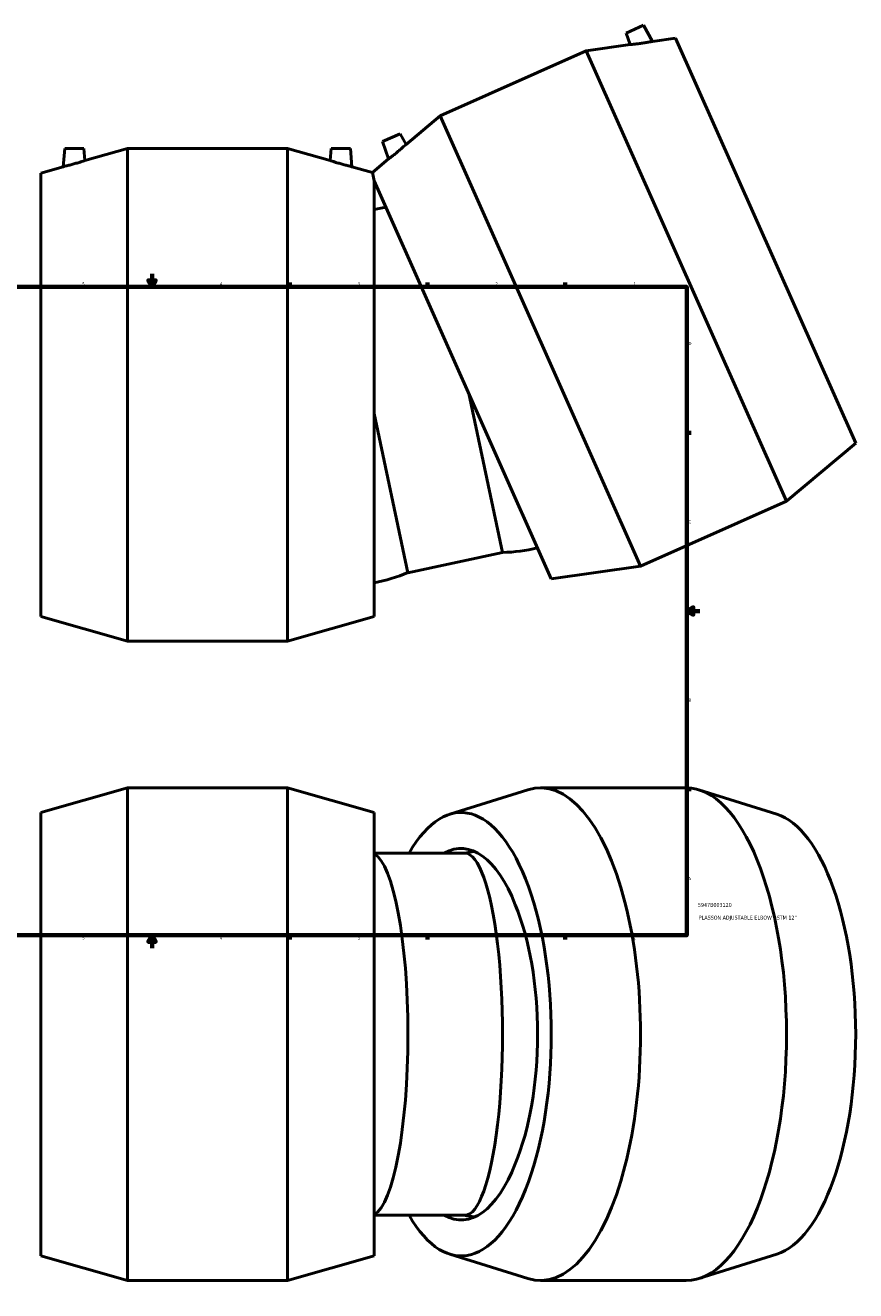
# Model space of a CAD drawing. Header units: inches. Extents: x -9.5 to 80.8, y -34.7 to 61.1.
# Tile 3 of 6: x 13.1 to 38.7, y -10 to 29.1. Entities that reach past the tile are written whole.
import ezdxf

# ---------------------------------------------------------------- set-up
doc = ezdxf.new("R2010")
doc.units = ezdxf.units.IN
doc.header["$MEASUREMENT"] = 0
for name, color, linetype, lineweight in [('Border (ANSI)', 7, 'Continuous', 70), ('Title (ANSI)', 7, 'Continuous', 50), ('Visible (ANSI)', 7, 'Continuous', 50)]:
    doc.layers.add(name, color=color, linetype=linetype, lineweight=lineweight)
doc.styles.add('Note Text (ANSI)', font='tahoma.ttf')
doc.styles.add('Text Style29', font='tahoma.ttf')

# ---------------------------------------------------------------- blocks, each defined once
blk = doc.blocks.new('Borders Default Border')
at = {"layer": 'Border (ANSI)'}
for p, q in [((4.25, 21), (4.25, 21.134)), ((8.5, 21), (8.5, 21.134)), ((12.75, 21), (12.75, 21.134)), ((21.25, 21), (21.25, 21.134)), ((25.5, 21), (25.5, 21.134)), ((29.75, 21), (29.75, 21.134)), ((0.5, 16.5), (0.366, 16.5)), ((33.5, 16.5), (33.634, 16.5)), ((0.5, 5.5), (0.366, 5.5)), ((33.5, 5.5), (33.634, 5.5)), ((4.25, 1), (4.25, 0.866)), ((8.5, 1), (8.5, 0.866)), ((12.75, 1), (12.75, 0.866)), ((21.25, 1), (21.25, 0.866)), ((25.5, 1), (25.5, 0.866)), ((29.75, 1), (29.75, 0.866))]:
    blk.add_line(p, q, dxfattribs=at)
at = {"layer": 'Border (ANSI)', "flags": 128}
for points in [[(17, 21.4), (17, 21), (16.885, 21.2), (17.115, 21.2), (17, 21)], [(0.5, 1), (0.5, 21), (33.5, 21), (33.5, 1), (0.5, 1)], [(0.1, 11), (0.5, 11), (0.3, 11.115), (0.3, 10.885), (0.5, 11)], [(33.9, 11), (33.5, 11), (33.7, 11.115), (33.7, 10.885), (33.5, 11)], [(17, 0.6), (17, 1), (16.885, 0.8), (17.115, 0.8), (17, 1)]]:
    blk.add_lwpolyline(points, dxfattribs=at)
at = {"layer": 'Border (ANSI)', "color": 5, "true_color": 0x0000ff, "char_height": 0.0945, "attachment_point": 7, "style": 'Note Text (ANSI)'}
for s, insert in [('8', (2.094, 21.038)), ('7', (6.346, 21.04)), ('6', (10.595, 21.038)), ('5', (14.847, 21.038)), ('4', (19.092, 21.04)), ('3', (23.346, 21.038)), ('2', (27.596, 21.04)), ('1', (31.854, 21.04)), ('D', (0.378, 19.203)), ('D', (33.553, 19.203)), ('C', (0.378, 13.701)), ('C', (33.552, 13.701)), ('B', (0.384, 8.203)), ('B', (33.558, 8.203)), ('A', (0.373, 2.703)), ('A', (33.547, 2.703)), ('8', (2.094, 0.863)), ('7', (6.346, 0.866)), ('6', (10.595, 0.864)), ('5', (14.847, 0.864)), ('4', (19.092, 0.866)), ('3', (23.346, 0.864)), ('2', (27.596, 0.866)), ('1', (31.854, 0.866))]:
    blk.add_mtext(s, dxfattribs=dict(at, insert=insert))
blk = doc.blocks.new('Title Blocks ANSI - Large')
at = {"layer": 'Title (ANSI)', "color": 5, "true_color": 0x0000ff, "style": 'Text Style29'}
for tag, p in [('PART_NUMBER_001', (0.341, 0.873)), ('DESCRIPTION_001', (0.369, 0.481))]:
    blk.add_attdef(tag, p, '', height=0.12, dxfattribs=at)

msp = doc.modelspace()

# ---------------------------------------------------------------- linework, layer by layer
at = {"layer": 'Visible (ANSI)'}
for p, q in [((32.168, 29.068), (31.628, 28.828)), ((32.168, 29.068), (32.443, 28.571)), ((31.628, 28.828), (31.751, 28.472)), ((33.146, 28.672), (32.443, 28.571)), ((38.71, 16.174), (33.146, 28.672)), ((25.889, 26.273), (30.393, 28.278)), ((31.751, 28.472), (30.393, 28.278)), ((36.576, 14.392), (30.393, 28.278)), ((24.837, 25.394), (25.889, 26.273)), ((32.072, 12.387), (25.889, 26.273)), ((24.115, 25.483), (24.655, 25.723)), ((24.115, 25.483), (24.3, 24.946)), ((24.655, 25.723), (24.837, 25.394)), ((14.305, 25.271), (14.255, 24.705)), ((14.305, 25.271), (14.895, 25.271)), ((14.895, 25.271), (14.928, 24.896)), ((14.928, 24.896), (16.247, 25.271)), ((16.247, 10.071), (16.247, 25.271)), ((16.247, 25.271), (21.177, 25.271)), ((21.177, 10.071), (21.177, 25.271)), ((22.496, 24.896), (21.177, 25.271)), ((22.529, 25.271), (22.496, 24.896)), ((23.119, 25.271), (22.529, 25.271)), ((23.119, 25.271), (23.169, 24.705)), ((13.572, 24.511), (14.255, 24.705)), ((23.798, 24.526), (23.169, 24.705)), ((23.798, 24.526), (24.3, 24.946)), ((13.572, 10.831), (13.572, 24.511)), ((23.852, 24.272), (23.798, 24.526)), ((29.319, 11.993), (23.852, 24.272)), ((23.852, 10.831), (23.852, 24.272)), ((24.215, 23.458), (23.852, 23.381)), ((26.772, 17.715), (27.815, 12.804)), ((23.852, 17.094), (24.896, 12.183)), ((38.71, 16.174), (36.576, 14.392)), ((32.072, 12.387), (36.576, 14.392)), ((27.815, 12.804), (24.896, 12.183)), ((29.319, 11.993), (32.072, 12.387)), ((13.572, 10.831), (16.247, 10.071)), ((23.852, 10.831), (21.177, 10.071)), ((16.247, 10.071), (21.177, 10.071)), ((13.572, 4.785), (16.247, 5.545)), ((16.247, -9.655), (16.247, 5.545)), ((16.247, 5.545), (21.177, 5.545)), ((21.177, -9.655), (21.177, 5.545)), ((23.852, 4.785), (21.177, 5.545)), ((26.185, 4.73), (28.59, 5.484)), ((28.981, 5.545), (33.484, 5.545)), ((36.28, 4.73), (33.875, 5.484)), ((13.572, -8.895), (13.572, 4.785)), ((23.852, -8.895), (23.852, 4.785)), ((26.654, 3.53), (23.852, 3.53)), ((26.654, -7.64), (23.852, -7.64)), ((13.572, -8.895), (16.247, -9.655)), ((23.852, -8.895), (21.177, -9.655)), ((26.185, -8.84), (28.59, -9.594)), ((36.28, -8.84), (33.875, -9.594)), ((16.247, -9.655), (21.177, -9.655)), ((28.981, -9.655), (33.484, -9.655))]:
    msp.add_line(p, q, dxfattribs=at)
for centre, start, end in [((27.618, 18.472), 271.9928, 283.0086), ((22.771, 17.441), 280.9914, 292.0072), ((27.618, -2.055), 96.6374, 100.0072), ((27.618, -2.055), 259.9928, 263.3626)]:
    msp.add_arc(centre, 5.671, start, end, dxfattribs=at)
for centre, major_axis, ratio, start_param, end_param in [((28.981, -2.055), (0, 7.6), 0.406737, 3.014758, 6.41002), ((26.537, -2.055), (0, 6.84), 0.406737, 2.526109, 6.898669), ((33.484, -2.055), (0, 7.6), 0.406737, 3.141593, 6.283185), ((35.928, -2.055), (0, 6.84), 0.406737, 3.268427, 6.156351), ((26.537, -2.055), (0, 5.73), 0.406737, 5.483844, 6.508411), ((26.654, -2.055), (0, -5.585), 0.207912, 0, 3.141593), ((23.735, -2.055), (0, -5.585), 0.207912, 0.101212, 3.040381), ((26.63, -2.055), (0, -5.567), 0.406737, 0.770555, 2.371038), ((26.537, -2.055), (0, -5.73), 0.406737, 6.05796, 7.082527)]:
    msp.add_ellipse(centre, major_axis=major_axis, ratio=ratio, start_param=start_param, end_param=end_param, dxfattribs=at)
for points, knots in [([(31.751, 28.472), (31.751, 28.472), (31.76, 28.473), (31.796, 28.477), (31.823, 28.479), (31.886, 28.487), (31.926, 28.491), (32.013, 28.502), (32.061, 28.509), (32.105, 28.515)], [3.927876, 3.927876, 3.927876, 3.927876, 4.253829, 4.253829, 4.579782, 4.579782, 4.918865, 4.918865, 5.257948, 5.257948, 5.257948, 5.257948]), ([(32.105, 28.515), (32.147, 28.521), (32.193, 28.528), (32.277, 28.541), (32.315, 28.548), (32.375, 28.558), (32.4, 28.563), (32.435, 28.569), (32.443, 28.571), (32.443, 28.571)], [0, 0, 0, 0, 0.328912, 0.328912, 0.657825, 0.657825, 0.978364, 0.978364, 1.298902, 1.298902, 1.298902, 1.298902]), ([(24.837, 25.394), (24.837, 25.394), (24.83, 25.388), (24.803, 25.363), (24.783, 25.345), (24.736, 25.303), (24.705, 25.276), (24.639, 25.219), (24.602, 25.188), (24.568, 25.159)], [3.927876, 3.927876, 3.927876, 3.927876, 4.253829, 4.253829, 4.579782, 4.579782, 4.918865, 4.918865, 5.257948, 5.257948, 5.257948, 5.257948]), ([(24.568, 25.159), (24.535, 25.132), (24.499, 25.103), (24.433, 25.049), (24.403, 25.025), (24.355, 24.988), (24.334, 24.972), (24.307, 24.951), (24.3, 24.946), (24.3, 24.946)], [0, 0, 0, 0, 0.328912, 0.328912, 0.657825, 0.657825, 0.978364, 0.978364, 1.298902, 1.298902, 1.298902, 1.298902]), ([(14.587, 24.791), (14.545, 24.78), (14.501, 24.767), (14.419, 24.746), (14.381, 24.736), (14.323, 24.721), (14.297, 24.715), (14.263, 24.707), (14.255, 24.705), (14.255, 24.705)], [0, 0, 0, 0, 0.328912, 0.328912, 0.657825, 0.657825, 0.978364, 0.978364, 1.298902, 1.298902, 1.298902, 1.298902]), ([(14.928, 24.896), (14.928, 24.896), (14.919, 24.893), (14.885, 24.882), (14.859, 24.874), (14.799, 24.855), (14.76, 24.842), (14.675, 24.817), (14.63, 24.804), (14.587, 24.791)], [3.927876, 3.927876, 3.927876, 3.927876, 4.253829, 4.253829, 4.579782, 4.579782, 4.918865, 4.918865, 5.257948, 5.257948, 5.257948, 5.257948]), ([(22.837, 24.791), (22.794, 24.804), (22.748, 24.817), (22.664, 24.842), (22.625, 24.855), (22.565, 24.874), (22.539, 24.882), (22.504, 24.893), (22.496, 24.896), (22.496, 24.896)], [0, 0, 0, 0, 0.339083, 0.339083, 0.678166, 0.678166, 1.004119, 1.004119, 1.330072, 1.330072, 1.330072, 1.330072]), ([(23.169, 24.705), (23.169, 24.705), (23.16, 24.707), (23.127, 24.715), (23.101, 24.721), (23.042, 24.736), (23.005, 24.746), (22.923, 24.767), (22.878, 24.78), (22.837, 24.791)], [3.959046, 3.959046, 3.959046, 3.959046, 4.279585, 4.279585, 4.600123, 4.600123, 4.929036, 4.929036, 5.257948, 5.257948, 5.257948, 5.257948])]:
    msp.add_open_spline(points, degree=3, knots=knots, dxfattribs=at)

# ---------------------------------------------------------------- block references
msp.add_blockref('Borders Default Border', (0, 0))
msp.add_blockref('Title Blocks ANSI - Large', (33.5, 1)).add_auto_attribs({'PART_NUMBER_001': '5947B003120', 'DESCRIPTION_001': "PLASSON ADJUSTABLE ELBOW ASTM 12''"})

doc.saveas('drawing.dxf')
